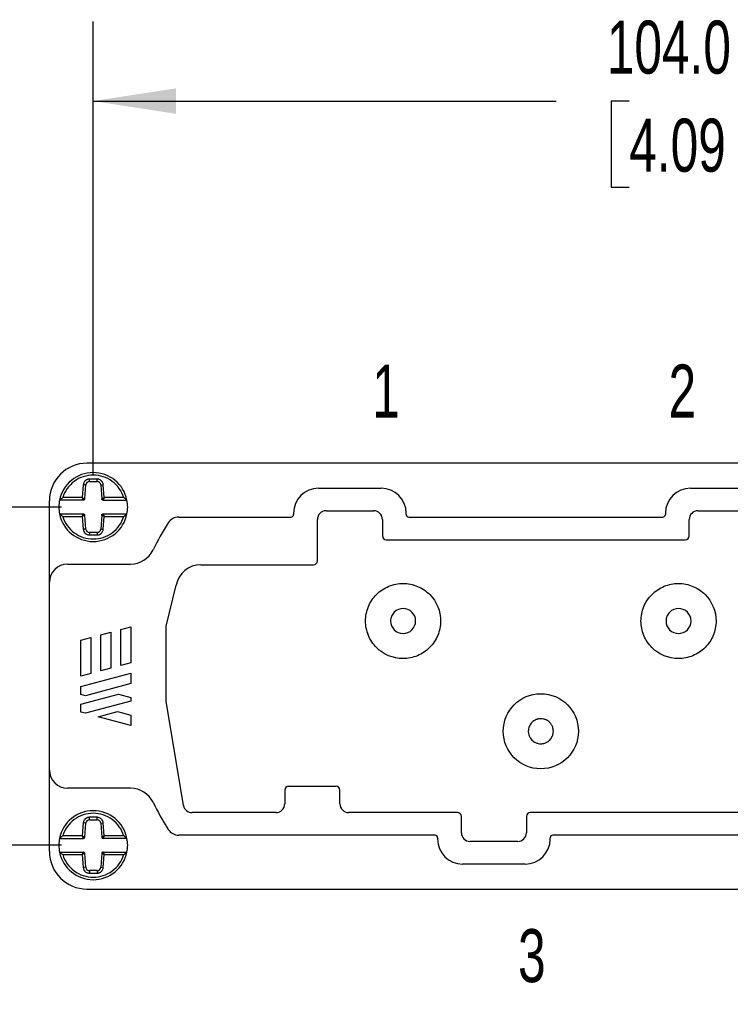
# Model space of a CAD drawing. Header units: millimetres. Extents: x 13 to 546, y 13 to 419.
# Tile 3 of 10: x 97 to 154, y 123 to 202. Entities that reach past the tile are written whole.
import ezdxf

# ---------------------------------------------------------------- set-up
doc = ezdxf.new("R2010")
doc.units = ezdxf.units.MM
doc.header["$LTSCALE"] = 2
doc.linetypes.add('SLD-Solid', pattern=[0])
doc.layers.add('DIMENSIONS', color=140, linetype='SLD-Solid', lineweight=25)
doc.layers.add('TEXT', color=140, linetype='SLD-Solid', lineweight=25)
doc.styles.add('SLDTEXTSTYLE0', font='TXT', dxfattribs={"width": 0.7})
doc.dimstyles.new('SLDDIMSTYLE0', dxfattribs={"dimtxt": 4.316016, "dimasz": 6.604, "dimexe": 0, "dimexo": 0.0625, "dimgap": 1.079004, "dimtad": 0, "dimtih": 1, "dimtoh": 1, "dimrnd": 1e-09, "dimzin": 4, "dimdsep": 46, "dimtxsty": 'SLDTEXTSTYLE0', "dimsah": 1, "dimcen": 0.09, "dimadec": 0, "dimazin": 1, "dimtfac": 1, "dimtofl": 0, "dimtmove": 0, "dimatfit": 3, "dimfxl": 0, "dimfrac": 2, "dimtolj": 1, "dimtzin": 12, "dimarcsym": 0})
doc.dimstyles.new('SLDDIMSTYLE1', dxfattribs={"dimtxt": 4.316016, "dimasz": 6.604, "dimexe": 0, "dimexo": 0.0625, "dimgap": 1.079004, "dimtad": 0, "dimtih": 1, "dimtoh": 1, "dimrnd": 1e-09, "dimzin": 4, "dimdsep": 46, "dimtxsty": 'SLDTEXTSTYLE0', "dimsah": 1, "dimcen": 0.09, "dimadec": 0, "dimazin": 1, "dimtfac": 1, "dimtmove": 0, "dimatfit": 0, "dimfxl": 0, "dimfrac": 2, "dimtolj": 1, "dimtzin": 12, "dimarcsym": 0})

# ---------------------------------------------------------------- blocks, each defined once
blk = doc.blocks.new('_D')
at = {"layer": 'DIMENSIONS'}
for p, q in [((103.003, 165.405), (103.003, 201.624)), ((207.003, 165.405), (207.003, 201.624)), ((103.003, 195.274), (139.971, 195.274)), ((145.819, 195.274), (144.37, 195.274)), ((144.37, 195.274), (144.37, 188.415)), ((158.645, 195.274), (160.094, 195.274)), ((160.094, 195.274), (160.094, 188.415)), ((207.003, 195.274), (164.492, 195.274)), ((144.37, 188.415), (145.819, 188.415)), ((160.094, 188.415), (158.645, 188.415))]:
    blk.add_line(p, q, dxfattribs=at)
for points in [[(103.003, 195.274), (109.607, 194.258), (109.607, 196.29)], [(207.003, 195.274), (200.399, 196.29), (200.399, 194.258)]]:
    blk.add_solid(points, dxfattribs=at)
at = {"layer": 'DIMENSIONS', "char_height": 4.2333, "attachment_point": 1, "style": 'SLDTEXTSTYLE0'}
for s, insert in [('104.0', (144.024, 201.698)), ('4.09', (145.819, 193.872))]:
    blk.add_mtext(s, dxfattribs=dict(at, insert=insert))
blk = doc.blocks.new('_D_1')
at = {"layer": 'DIMENSIONS'}
for p, q in [((79.503, 162.865), (79.503, 175.565)), ((100.463, 162.865), (73.153, 162.865)), ((73.091, 150.039), (71.641, 150.039)), ((71.641, 150.039), (71.641, 143.18)), ((85.916, 150.039), (87.365, 150.039)), ((87.365, 150.039), (87.365, 143.18)), ((71.641, 143.18), (73.091, 143.18)), ((87.365, 143.18), (85.916, 143.18)), ((100.463, 135.865), (73.153, 135.865)), ((79.503, 135.865), (79.503, 123.165))]:
    blk.add_line(p, q, dxfattribs=at)
for points in [[(79.503, 162.865), (80.519, 169.469), (78.487, 169.469)], [(79.503, 135.865), (78.487, 129.261), (80.519, 129.261)]]:
    blk.add_solid(points, dxfattribs=at)
at = {"layer": 'DIMENSIONS', "char_height": 4.2333, "attachment_point": 1, "style": 'SLDTEXTSTYLE0'}
for s, insert in [('27.0', (73.091, 156.462)), ('1.06', (73.091, 148.637))]:
    blk.add_mtext(s, dxfattribs=dict(at, insert=insert))

msp = doc.modelspace()

# ---------------------------------------------------------------- linework, layer by layer
for p, q in [((207.503, 166.365), (102.503, 166.365)), ((103.307, 165.096), (102.7, 165.096)), ((102.7, 164.896), (102.7, 165.096)), ((103.307, 164.896), (103.307, 165.096)), ((102.208, 164.641), (102.127, 163.615)), ((102.407, 164.625), (102.208, 164.641)), ((102.32, 163.507), (102.407, 164.625)), ((102.7, 164.896), (103.307, 164.896)), ((103.6, 164.625), (103.799, 164.641)), ((103.6, 164.625), (103.687, 163.507)), ((103.88, 163.615), (103.799, 164.641)), ((121.003, 164.365), (126.003, 164.365)), ((150.703, 164.365), (159.303, 164.365)), ((102.127, 163.615), (100.566, 163.615)), ((105.441, 163.615), (103.88, 163.615)), ((99.503, 156.865), (99.503, 163.365)), ((102.218, 163.415), (100.309, 163.415)), ((103.789, 163.415), (105.698, 163.415)), ((100.309, 162.315), (102.218, 162.315)), ((100.566, 162.115), (102.127, 162.115)), ((102.127, 162.115), (102.208, 161.088)), ((102.407, 161.104), (102.32, 162.222)), ((103.687, 162.222), (103.6, 161.104)), ((103.789, 162.315), (105.698, 162.315)), ((103.799, 161.088), (103.88, 162.115)), ((103.88, 162.115), (105.441, 162.115)), ((109.83, 162.065), (118.803, 162.065)), ((119.003, 162.365), (119.003, 162.265)), ((121.595, 162.563), (125.412, 162.563)), ((128.003, 162.265), (128.003, 162.369)), ((128.203, 162.065), (148.503, 162.065)), ((148.703, 162.369), (148.703, 162.265)), ((151.295, 162.563), (158.712, 162.563)), ((120.905, 158.565), (120.905, 161.873)), ((126.102, 161.873), (126.102, 160.565)), ((150.605, 160.565), (150.605, 161.873)), ((102.407, 161.104), (102.208, 161.088)), ((102.7, 160.834), (102.7, 160.634)), ((103.307, 160.834), (102.7, 160.834)), ((102.7, 160.634), (103.307, 160.634)), ((103.307, 160.834), (103.307, 160.634)), ((103.6, 161.104), (103.799, 161.088)), ((126.412, 160.254), (150.295, 160.254)), ((100.955, 158.316), (105.984, 158.316)), ((111.593, 158.254), (120.595, 158.254)), ((99.503, 141.865), (99.503, 156.865)), ((108.839, 153.365), (109.626, 156.618)), ((105.203, 153.088), (106.003, 153.303)), ((106.003, 153.303), (106.003, 150.43)), ((108.839, 147.365), (108.839, 153.365)), ((103.603, 152.66), (104.403, 152.874)), ((103.603, 149.787), (103.603, 152.66)), ((104.403, 152.874), (104.403, 150.001)), ((105.203, 150.215), (105.203, 153.088)), ((102.003, 152.231), (102.803, 152.445)), ((102.003, 149.358), (102.003, 152.231)), ((102.803, 152.445), (102.803, 149.572)), ((106.003, 150.43), (105.203, 150.215)), ((102.003, 148.53), (106.003, 149.602)), ((102.803, 149.572), (102.003, 149.358)), ((104.403, 150.001), (103.603, 149.787)), ((106.003, 149.602), (106.003, 148.773)), ((106.003, 148.773), (102.39, 147.805)), ((102.003, 147.909), (102.003, 148.53)), ((102.003, 147.119), (105.023, 147.928)), ((102.39, 147.805), (102.003, 147.909)), ((105.023, 147.928), (106.003, 147.665)), ((102.003, 146.498), (102.003, 147.119)), ((106.003, 147.363), (102.39, 146.395)), ((106.003, 147.665), (106.003, 147.363)), ((110.21, 139.03), (108.839, 147.365)), ((102.39, 146.395), (102.003, 146.498)), ((103.405, 146.123), (104.95, 146.537)), ((104.95, 146.537), (106.003, 146.255)), ((106.003, 146.255), (106.003, 145.427)), ((106.003, 145.427), (103.405, 146.123)), ((99.503, 135.365), (99.503, 141.865)), ((105.984, 140.413), (100.955, 140.413)), ((118.302, 140.265), (118.302, 139.173)), ((122.403, 140.566), (118.603, 140.566)), ((122.705, 139.173), (122.705, 140.265)), ((117.603, 138.475), (110.893, 138.475)), ((132.095, 138.475), (123.403, 138.475)), ((172.095, 138.475), (137.912, 138.475)), ((102.208, 137.641), (102.127, 136.615)), ((102.407, 137.625), (102.208, 137.641)), ((102.32, 136.507), (102.407, 137.625)), ((103.307, 138.096), (102.7, 138.096)), ((102.7, 137.896), (102.7, 138.096)), ((102.7, 137.896), (103.307, 137.896)), ((103.307, 137.896), (103.307, 138.096)), ((103.6, 137.625), (103.799, 137.641)), ((103.6, 137.625), (103.687, 136.507)), ((103.88, 136.615), (103.799, 137.641)), ((132.405, 136.856), (132.405, 138.165)), ((137.602, 138.165), (137.602, 136.856)), ((100.309, 136.415), (102.218, 136.415)), ((102.127, 136.615), (100.566, 136.615)), ((105.698, 136.415), (103.789, 136.415)), ((105.441, 136.615), (103.88, 136.615)), ((130.303, 136.665), (109.83, 136.665)), ((130.503, 136.465), (130.503, 136.365)), ((136.912, 136.166), (133.095, 136.166)), ((139.503, 136.36), (139.503, 136.465)), ((170.303, 136.665), (139.703, 136.665)), ((100.309, 135.315), (102.218, 135.315)), ((102.407, 134.104), (102.32, 135.222)), ((103.687, 135.222), (103.6, 134.104)), ((103.789, 135.315), (105.698, 135.315)), ((100.566, 135.115), (102.127, 135.115)), ((102.127, 135.115), (102.208, 134.088)), ((103.799, 134.088), (103.88, 135.115)), ((103.88, 135.115), (105.441, 135.115)), ((102.407, 134.104), (102.208, 134.088)), ((103.307, 133.834), (102.7, 133.834)), ((102.7, 133.834), (102.7, 133.634)), ((103.307, 133.834), (103.307, 133.634)), ((103.6, 134.104), (103.799, 134.088)), ((137.503, 134.365), (132.503, 134.365)), ((102.7, 133.634), (103.307, 133.634)), ((102.503, 132.365), (207.503, 132.365))]:
    msp.add_line(p, q)
msp.add_circle((138.753, 144.965), 3)
for centre, radius, start, end in [((102.503, 163.365), 3, 90, 180), ((103.003, 162.865), 2.75, 11.53696, 168.46304), ((121.003, 162.365), 2, 90, 180), ((126.003, 162.365), 2, 0.125, 90), ((150.703, 162.365), 2, 90, 179.875), ((103.003, 162.865), 2.75, 168.46304, 191.53696), ((103.003, 162.865), 2.75, 348.46304, 11.53696), ((103.003, 162.865), 2.75, 191.53696, 348.46304), ((109.83, 161.065), 1, 90, 147.79148), ((118.803, 162.265), 0.2, 270, 0), ((121.595, 161.873), 0.69, 90, 180), ((125.412, 161.873), 0.69, 0, 90), ((128.203, 162.265), 0.2, 180, 270), ((148.503, 162.265), 0.2, 270, 0), ((151.295, 161.873), 0.69, 90, 180), ((128.403, 149.365), 22.951, 147.79148, 153.96608), ((126.412, 160.565), 0.31, 180, 270), ((150.295, 160.565), 0.31, 270, 0), ((105.984, 160.316), 2, 270, 333.96608), ((100.955, 156.865), 1.451, 90, 180), ((111.593, 156.254), 2, 90, 169.51299), ((120.595, 158.565), 0.31, 270, 0), ((100.955, 141.865), 1.451, 180, 270), ((105.984, 138.413), 2, 26.03392, 90), ((118.603, 140.265), 0.302, 90, 180), ((122.403, 140.265), 0.302, 0, 90), ((128.403, 149.365), 22.951, 206.03392, 212.20852), ((117.603, 139.173), 0.698, 270, 0), ((123.403, 139.173), 0.698, 180, 270), ((103.003, 135.865), 2.75, 11.53696, 168.46304), ((110.893, 139.173), 0.698, 191.82739, 270), ((132.095, 138.165), 0.31, 0, 90), ((137.912, 138.165), 0.31, 90, 180), ((109.83, 137.665), 1, 212.20852, 270), ((133.095, 136.856), 0.69, 180, 270), ((136.912, 136.856), 0.69, 270, 0), ((103.003, 135.865), 2.75, 168.46304, 191.53696), ((103.003, 135.865), 2.75, 348.46304, 11.53696), ((130.303, 136.465), 0.2, 0, 90), ((132.503, 136.365), 2, 180, 270), ((137.503, 136.365), 2, 270, 359.875), ((139.703, 136.465), 0.2, 90, 180), ((102.503, 135.365), 3, 180, 270), ((103.003, 135.865), 2.75, 191.53696, 348.46304)]:
    msp.add_arc(centre, radius, start, end)
for points, knots in [([(105.441, 163.615), (105.28, 164.136), (104.957, 164.592), (104.08, 165.24), (103.549, 165.415), (102.458, 165.415), (101.927, 165.24), (101.05, 164.592), (100.727, 164.136), (100.566, 163.615)], [0, 0, 0, 0, 0.25, 0.25, 0.5, 0.5, 0.75, 0.75, 1, 1, 1, 1]), ([(102.7, 165.096), (102.679, 165.095), (102.637, 165.093), (102.576, 165.081), (102.518, 165.062), (102.463, 165.036), (102.411, 165.004), (102.363, 164.966), (102.307, 164.907), (102.256, 164.827), (102.22, 164.731), (102.212, 164.67), (102.208, 164.641)], [0, 0, 0, 0, 0.085568, 0.169639, 0.25273, 0.335233, 0.417439, 0.499574, 0.585033, 0.749319, 0.879257, 1, 1, 1, 1]), ([(103.799, 164.641), (103.797, 164.662), (103.792, 164.703), (103.775, 164.763), (103.751, 164.82), (103.721, 164.873), (103.685, 164.921), (103.643, 164.966), (103.58, 165.018), (103.497, 165.062), (103.398, 165.091), (103.337, 165.094), (103.307, 165.096)], [0, 0, 0, 0, 0.085568, 0.169639, 0.25273, 0.335233, 0.417439, 0.499574, 0.585033, 0.749319, 0.879257, 1, 1, 1, 1]), ([(100.566, 163.615), (100.549, 163.602), (100.517, 163.578), (100.473, 163.544), (100.436, 163.515), (100.394, 163.483), (100.352, 163.449), (100.316, 163.42), (100.311, 163.416), (100.309, 163.415)], [0, 0, 0, 0, 0.154048, 0.288759, 0.40425, 0.500703, 0.696417, 0.859126, 1, 1, 1, 1]), ([(102.127, 163.615), (102.14, 163.608), (102.164, 163.594), (102.196, 163.576), (102.223, 163.561), (102.243, 163.549), (102.274, 163.532), (102.31, 163.512), (102.317, 163.509), (102.32, 163.507)], [0, 0, 0, 0, 0.132437, 0.248576, 0.348425, 0.432009, 0.499375, 0.758727, 1, 1, 1, 1]), ([(102.218, 163.415), (102.217, 163.415), (102.217, 163.417), (102.212, 163.428), (102.205, 163.445), (102.192, 163.474), (102.166, 163.529), (102.142, 163.583), (102.127, 163.615)], [0, 0, 0, 0, 0.1138664, 0.2286352, 0.344958, 0.4634608, 0.681885, 1, 1, 1, 1]), ([(102.32, 163.507), (102.319, 163.494), (102.315, 163.482), (102.304, 163.459), (102.296, 163.449), (102.277, 163.432), (102.266, 163.426), (102.243, 163.417), (102.23, 163.415), (102.218, 163.415)], [0, 0, 0, 0, 0.25, 0.25, 0.5, 0.5, 0.75, 0.75, 1, 1, 1, 1]), ([(103.687, 163.507), (103.688, 163.507), (103.69, 163.508), (103.701, 163.515), (103.721, 163.525), (103.751, 163.542), (103.803, 163.572), (103.851, 163.599), (103.88, 163.615)], [0, 0, 0, 0, 0.119417, 0.24254, 0.370234, 0.503277, 0.701386, 1, 1, 1, 1]), ([(103.789, 163.415), (103.777, 163.415), (103.764, 163.417), (103.741, 163.426), (103.73, 163.432), (103.711, 163.449), (103.703, 163.459), (103.692, 163.482), (103.688, 163.494), (103.687, 163.507)], [0, 0, 0, 0, 0.25, 0.25, 0.5, 0.5, 0.75, 0.75, 1, 1, 1, 1]), ([(103.88, 163.615), (103.873, 163.601), (103.861, 163.574), (103.845, 163.538), (103.831, 163.509), (103.821, 163.486), (103.807, 163.456), (103.793, 163.423), (103.79, 163.417), (103.789, 163.415)], [0, 0, 0, 0, 0.140152, 0.264103, 0.371876, 0.463523, 0.539132, 0.772657, 1, 1, 1, 1]), ([(105.698, 163.415), (105.697, 163.415), (105.695, 163.416), (105.683, 163.426), (105.664, 163.442), (105.636, 163.464), (105.594, 163.498), (105.529, 163.548), (105.473, 163.59), (105.441, 163.615)], [0, 0, 0, 0, 0.083104, 0.171932, 0.269643, 0.378625, 0.500609, 0.711984, 1, 1, 1, 1]), ([(100.309, 162.315), (100.31, 162.314), (100.311, 162.313), (100.324, 162.303), (100.343, 162.287), (100.371, 162.265), (100.412, 162.231), (100.478, 162.181), (100.534, 162.139), (100.566, 162.115)], [0, 0, 0, 0, 0.0831042, 0.171932, 0.2696425, 0.3786252, 0.5006088, 0.7119837, 1, 1, 1, 1]), ([(100.566, 162.115), (100.727, 161.593), (101.05, 161.137), (101.927, 160.489), (102.458, 160.315), (103.549, 160.315), (104.08, 160.489), (104.957, 161.137), (105.28, 161.593), (105.441, 162.115)], [0, 0, 0, 0, 0.25, 0.25, 0.5, 0.5, 0.75, 0.75, 1, 1, 1, 1]), ([(102.127, 162.115), (102.134, 162.129), (102.146, 162.155), (102.162, 162.191), (102.176, 162.22), (102.186, 162.243), (102.2, 162.273), (102.214, 162.306), (102.216, 162.312), (102.218, 162.315)], [0, 0, 0, 0, 0.140155, 0.264106, 0.37188, 0.463526, 0.539133, 0.772657, 1, 1, 1, 1]), ([(102.32, 162.222), (102.319, 162.222), (102.317, 162.221), (102.305, 162.214), (102.286, 162.204), (102.256, 162.187), (102.204, 162.157), (102.156, 162.131), (102.127, 162.115)], [0, 0, 0, 0, 0.119417, 0.24254, 0.370234, 0.503277, 0.701386, 1, 1, 1, 1]), ([(102.218, 162.315), (102.23, 162.315), (102.243, 162.312), (102.266, 162.303), (102.277, 162.297), (102.296, 162.28), (102.304, 162.27), (102.315, 162.247), (102.319, 162.235), (102.32, 162.222)], [0, 0, 0, 0, 0.25, 0.25, 0.5, 0.5, 0.75, 0.75, 1, 1, 1, 1]), ([(103.687, 162.222), (103.688, 162.235), (103.692, 162.247), (103.703, 162.27), (103.711, 162.28), (103.73, 162.297), (103.741, 162.303), (103.764, 162.312), (103.777, 162.315), (103.789, 162.315)], [0, 0, 0, 0, 0.25, 0.25, 0.5, 0.5, 0.75, 0.75, 1, 1, 1, 1]), ([(103.88, 162.115), (103.867, 162.122), (103.843, 162.135), (103.811, 162.153), (103.784, 162.168), (103.764, 162.18), (103.733, 162.197), (103.697, 162.217), (103.69, 162.221), (103.687, 162.222)], [0, 0, 0, 0, 0.1324368, 0.2485758, 0.3484254, 0.4320086, 0.4993747, 0.7587271, 1, 1, 1, 1]), ([(103.789, 162.315), (103.79, 162.314), (103.79, 162.313), (103.795, 162.302), (103.802, 162.285), (103.815, 162.255), (103.841, 162.201), (103.865, 162.147), (103.88, 162.115)], [0, 0, 0, 0, 0.113867, 0.228635, 0.344957, 0.463459, 0.681882, 1, 1, 1, 1]), ([(105.441, 162.115), (105.458, 162.127), (105.49, 162.152), (105.534, 162.185), (105.571, 162.214), (105.613, 162.246), (105.654, 162.28), (105.691, 162.309), (105.696, 162.313), (105.698, 162.315)], [0, 0, 0, 0, 0.154048, 0.288759, 0.40425, 0.500703, 0.696417, 0.859126, 1, 1, 1, 1]), ([(102.208, 161.088), (102.21, 161.068), (102.215, 161.026), (102.232, 160.966), (102.256, 160.91), (102.286, 160.857), (102.322, 160.808), (102.364, 160.763), (102.427, 160.711), (102.51, 160.667), (102.609, 160.638), (102.67, 160.635), (102.7, 160.634)], [0, 0, 0, 0, 0.085568, 0.169639, 0.25273, 0.335233, 0.417439, 0.499574, 0.585033, 0.749319, 0.879257, 1, 1, 1, 1]), ([(103.307, 160.634), (103.328, 160.634), (103.37, 160.636), (103.431, 160.648), (103.489, 160.667), (103.544, 160.693), (103.596, 160.725), (103.644, 160.763), (103.7, 160.823), (103.751, 160.902), (103.787, 160.998), (103.795, 161.059), (103.799, 161.088)], [0, 0, 0, 0, 0.0855677, 0.1696386, 0.25273, 0.335233, 0.4174395, 0.4995737, 0.5850332, 0.7493191, 0.8792574, 1, 1, 1, 1]), ([(127.746, 150.765), (128.141, 150.763), (128.537, 150.844), (129.262, 151.145), (129.594, 151.366), (130.149, 151.917), (130.37, 152.25), (130.669, 152.976), (130.75, 153.368), (130.756, 154.543), (130.434, 155.319), (129.602, 156.16), (129.266, 156.384), (128.541, 156.684), (128.15, 156.763), (127.365, 156.766), (126.971, 156.686), (126.247, 156.386), (125.914, 156.167), (125.355, 155.611), (125.132, 155.275), (124.833, 154.548), (124.755, 154.157), (124.752, 153.375), (124.832, 152.984), (125.133, 152.259), (125.354, 151.925), (126.18, 151.089), (126.957, 150.769), (127.746, 150.765)], [0, 0, 0, 0, 0.0625, 0.0625, 0.125, 0.125, 0.1875, 0.1875, 0.25, 0.25, 0.375, 0.375, 0.4375, 0.4375, 0.5, 0.5, 0.5625, 0.5625, 0.625, 0.625, 0.6875, 0.6875, 0.75, 0.75, 0.8125, 0.8125, 0.875, 0.875, 1, 1, 1, 1]), ([(149.746, 150.765), (150.141, 150.763), (150.537, 150.844), (151.262, 151.145), (151.594, 151.366), (152.149, 151.917), (152.37, 152.25), (152.669, 152.976), (152.75, 153.368), (152.756, 154.543), (152.434, 155.319), (151.602, 156.16), (151.266, 156.384), (150.541, 156.684), (150.15, 156.763), (149.365, 156.766), (148.971, 156.686), (148.247, 156.386), (147.914, 156.167), (147.355, 155.611), (147.132, 155.275), (146.833, 154.548), (146.755, 154.157), (146.752, 153.375), (146.832, 152.984), (147.133, 152.259), (147.354, 151.925), (148.18, 151.089), (148.957, 150.769), (149.746, 150.765)], [0, 0, 0, 0, 0.0625, 0.0625, 0.125, 0.125, 0.1875, 0.1875, 0.25, 0.25, 0.375, 0.375, 0.4375, 0.4375, 0.5, 0.5, 0.5625, 0.5625, 0.625, 0.625, 0.6875, 0.6875, 0.75, 0.75, 0.8125, 0.8125, 0.875, 0.875, 1, 1, 1, 1]), ([(127.751, 152.765), (127.487, 152.766), (127.228, 152.873), (126.861, 153.244), (126.752, 153.504), (126.753, 153.895), (126.779, 154.026), (126.879, 154.268), (126.953, 154.38), (127.233, 154.658), (127.492, 154.766), (128.016, 154.764), (128.277, 154.657), (128.647, 154.283), (128.754, 154.024), (128.751, 153.502), (128.644, 153.241), (128.274, 152.873), (128.014, 152.763), (127.751, 152.765)], [0, 0, 0, 0, 0.125, 0.125, 0.25, 0.25, 0.3125, 0.3125, 0.375, 0.375, 0.5, 0.5, 0.625, 0.625, 0.75, 0.75, 0.875, 0.875, 1, 1, 1, 1]), ([(149.751, 152.765), (149.487, 152.766), (149.228, 152.873), (148.861, 153.244), (148.752, 153.504), (148.753, 153.895), (148.779, 154.026), (148.879, 154.268), (148.953, 154.38), (149.233, 154.658), (149.492, 154.766), (150.016, 154.764), (150.277, 154.657), (150.647, 154.283), (150.754, 154.024), (150.751, 153.502), (150.644, 153.241), (150.274, 152.873), (150.014, 152.763), (149.751, 152.765)], [0, 0, 0, 0, 0.125, 0.125, 0.25, 0.25, 0.3125, 0.3125, 0.375, 0.375, 0.5, 0.5, 0.625, 0.625, 0.75, 0.75, 0.875, 0.875, 1, 1, 1, 1]), ([(137.753, 144.965), (137.754, 145.095), (137.805, 145.357), (137.993, 145.637), (138.2, 145.806), (138.35, 145.884), (138.474, 145.926), (138.596, 145.956), (138.762, 145.971), (138.933, 145.953), (139.073, 145.914), (139.249, 145.844), (139.411, 145.731), (139.54, 145.586), (139.628, 145.46), (139.723, 145.257), (139.765, 145), (139.742, 144.785), (139.703, 144.645), (139.633, 144.469), (139.52, 144.307), (139.375, 144.178), (139.249, 144.09), (139.046, 143.995), (138.789, 143.953), (138.574, 143.976), (138.434, 144.015), (138.258, 144.085), (138.072, 144.215), (137.933, 144.385), (137.865, 144.502), (137.81, 144.622), (137.774, 144.746), (137.756, 144.87), (137.753, 144.933), (137.753, 144.965)], [0, 0, 0, 0, 0.0622721, 0.1245442, 0.1570415, 0.1896244, 0.2046966, 0.2196546, 0.2497357, 0.2839833, 0.3011486, 0.3191911, 0.3747227, 0.3933847, 0.4118812, 0.4484546, 0.499757, 0.5340046, 0.5511699, 0.5692124, 0.624744, 0.643406, 0.6619025, 0.6984759, 0.7497783, 0.7840259, 0.8011912, 0.8192337, 0.8747653, 0.9072626, 0.9234785, 0.9398879, 0.9699063, 0.9848802, 1, 1, 1, 1]), ([(105.441, 136.615), (105.28, 137.136), (104.957, 137.592), (104.08, 138.24), (103.549, 138.415), (102.458, 138.415), (101.927, 138.24), (101.05, 137.592), (100.727, 137.136), (100.566, 136.615)], [0, 0, 0, 0, 0.25, 0.25, 0.5, 0.5, 0.75, 0.75, 1, 1, 1, 1]), ([(102.7, 138.096), (102.679, 138.095), (102.637, 138.093), (102.576, 138.081), (102.517, 138.062), (102.462, 138.036), (102.411, 138.004), (102.364, 137.966), (102.307, 137.907), (102.254, 137.824), (102.218, 137.726), (102.211, 137.665), (102.208, 137.641)], [0, 0, 0, 0, 0.085954, 0.1703, 0.253582, 0.336211, 0.418494, 0.500668, 0.580233, 0.750278, 0.899314, 1, 1, 1, 1]), ([(103.799, 137.641), (103.797, 137.662), (103.792, 137.703), (103.775, 137.763), (103.751, 137.82), (103.721, 137.873), (103.685, 137.922), (103.644, 137.966), (103.58, 138.017), (103.493, 138.064), (103.393, 138.092), (103.332, 138.095), (103.307, 138.096)], [0, 0, 0, 0, 0.085954, 0.1703, 0.253582, 0.336211, 0.418494, 0.500668, 0.580233, 0.750278, 0.899314, 1, 1, 1, 1]), ([(100.566, 136.615), (100.549, 136.602), (100.517, 136.578), (100.473, 136.544), (100.436, 136.515), (100.394, 136.483), (100.352, 136.449), (100.316, 136.42), (100.311, 136.416), (100.309, 136.415)], [0, 0, 0, 0, 0.154048, 0.288759, 0.40425, 0.500703, 0.696417, 0.859126, 1, 1, 1, 1]), ([(102.127, 136.615), (102.14, 136.608), (102.164, 136.594), (102.196, 136.576), (102.223, 136.561), (102.243, 136.549), (102.274, 136.532), (102.31, 136.512), (102.317, 136.509), (102.32, 136.507)], [0, 0, 0, 0, 0.132437, 0.248576, 0.348425, 0.432009, 0.499375, 0.758727, 1, 1, 1, 1]), ([(102.218, 136.415), (102.217, 136.415), (102.217, 136.417), (102.211, 136.429), (102.202, 136.448), (102.188, 136.481), (102.163, 136.536), (102.14, 136.586), (102.127, 136.615)], [0, 0, 0, 0, 0.1177384, 0.2396266, 0.3664783, 0.4990154, 0.7148284, 1, 1, 1, 1]), ([(102.218, 136.415), (102.24, 136.415), (102.267, 136.423), (102.306, 136.458), (102.318, 136.484), (102.32, 136.507)], [0, 0, 0, 0, 0.5, 0.5, 1, 1, 1, 1]), ([(103.687, 136.507), (103.688, 136.507), (103.689, 136.508), (103.7, 136.513), (103.716, 136.52), (103.742, 136.534), (103.792, 136.566), (103.845, 136.596), (103.88, 136.615)], [0, 0, 0, 0, 0.118532, 0.232299, 0.341903, 0.44802, 0.648535, 1, 1, 1, 1]), ([(103.687, 136.507), (103.689, 136.484), (103.701, 136.458), (103.74, 136.423), (103.766, 136.415), (103.789, 136.415)], [0, 0, 0, 0, 0.5, 0.5, 1, 1, 1, 1]), ([(103.88, 136.615), (103.873, 136.601), (103.861, 136.574), (103.845, 136.538), (103.831, 136.509), (103.821, 136.486), (103.807, 136.456), (103.793, 136.423), (103.79, 136.417), (103.789, 136.415)], [0, 0, 0, 0, 0.140172, 0.264135, 0.371917, 0.463565, 0.53917, 0.772668, 1, 1, 1, 1]), ([(105.698, 136.415), (105.697, 136.415), (105.695, 136.416), (105.683, 136.426), (105.664, 136.442), (105.636, 136.464), (105.594, 136.498), (105.529, 136.548), (105.473, 136.59), (105.441, 136.615)], [0, 0, 0, 0, 0.083104, 0.171932, 0.269643, 0.378625, 0.500609, 0.711984, 1, 1, 1, 1]), ([(100.309, 135.315), (100.31, 135.314), (100.311, 135.313), (100.324, 135.303), (100.343, 135.287), (100.371, 135.265), (100.412, 135.231), (100.478, 135.181), (100.534, 135.139), (100.566, 135.115)], [0, 0, 0, 0, 0.083104, 0.171932, 0.269643, 0.378625, 0.500609, 0.711984, 1, 1, 1, 1]), ([(102.127, 135.115), (102.134, 135.129), (102.146, 135.155), (102.162, 135.191), (102.176, 135.22), (102.186, 135.243), (102.2, 135.273), (102.214, 135.306), (102.216, 135.312), (102.218, 135.315)], [0, 0, 0, 0, 0.14017, 0.264132, 0.371913, 0.463562, 0.539168, 0.772668, 1, 1, 1, 1]), ([(102.32, 135.222), (102.319, 135.222), (102.317, 135.221), (102.307, 135.217), (102.291, 135.209), (102.265, 135.195), (102.215, 135.163), (102.162, 135.133), (102.127, 135.115)], [0, 0, 0, 0, 0.118532, 0.232299, 0.341903, 0.44802, 0.648535, 1, 1, 1, 1]), ([(102.32, 135.222), (102.318, 135.245), (102.306, 135.271), (102.267, 135.306), (102.24, 135.315), (102.218, 135.315)], [0, 0, 0, 0, 0.5, 0.5, 1, 1, 1, 1]), ([(103.789, 135.315), (103.766, 135.315), (103.74, 135.306), (103.701, 135.271), (103.689, 135.245), (103.687, 135.222)], [0, 0, 0, 0, 0.5, 0.5, 1, 1, 1, 1]), ([(103.88, 135.115), (103.867, 135.122), (103.843, 135.135), (103.811, 135.153), (103.784, 135.168), (103.764, 135.18), (103.733, 135.197), (103.697, 135.217), (103.69, 135.221), (103.687, 135.222)], [0, 0, 0, 0, 0.132437, 0.248576, 0.348425, 0.432009, 0.499375, 0.758727, 1, 1, 1, 1]), ([(103.789, 135.315), (103.79, 135.314), (103.79, 135.312), (103.796, 135.3), (103.804, 135.281), (103.819, 135.248), (103.844, 135.194), (103.867, 135.143), (103.88, 135.115)], [0, 0, 0, 0, 0.117738, 0.239627, 0.366478, 0.499015, 0.714828, 1, 1, 1, 1]), ([(105.441, 135.115), (105.458, 135.127), (105.49, 135.152), (105.534, 135.185), (105.571, 135.214), (105.613, 135.246), (105.654, 135.28), (105.691, 135.309), (105.696, 135.313), (105.698, 135.315)], [0, 0, 0, 0, 0.154048, 0.288759, 0.40425, 0.500703, 0.696417, 0.859126, 1, 1, 1, 1]), ([(100.566, 135.115), (100.727, 134.593), (101.05, 134.137), (101.927, 133.489), (102.458, 133.315), (103.549, 133.315), (104.08, 133.489), (104.957, 134.137), (105.28, 134.593), (105.441, 135.115)], [0, 0, 0, 0, 0.25, 0.25, 0.5, 0.5, 0.75, 0.75, 1, 1, 1, 1]), ([(102.208, 134.088), (102.21, 134.067), (102.215, 134.026), (102.232, 133.966), (102.256, 133.909), (102.286, 133.856), (102.322, 133.807), (102.363, 133.763), (102.427, 133.712), (102.513, 133.665), (102.614, 133.637), (102.675, 133.635), (102.7, 133.634)], [0, 0, 0, 0, 0.085954, 0.1703, 0.253582, 0.336211, 0.418494, 0.500668, 0.580233, 0.750278, 0.899314, 1, 1, 1, 1]), ([(103.307, 133.634), (103.328, 133.634), (103.37, 133.636), (103.431, 133.648), (103.49, 133.667), (103.545, 133.693), (103.596, 133.726), (103.643, 133.763), (103.7, 133.822), (103.753, 133.905), (103.789, 134.003), (103.796, 134.064), (103.799, 134.088)], [0, 0, 0, 0, 0.0859538, 0.1703001, 0.2535816, 0.3362105, 0.4184945, 0.5006675, 0.5802329, 0.7502781, 0.8993142, 1, 1, 1, 1])]:
    msp.add_open_spline(points, degree=3, knots=knots)
for points in [[(102.7, 164.896), (102.547, 164.896), (102.419, 164.778), (102.407, 164.625)], [(103.6, 164.625), (103.588, 164.777), (103.46, 164.896), (103.307, 164.896)], [(102.407, 161.104), (102.419, 160.952), (102.546, 160.834), (102.7, 160.834)], [(103.307, 160.834), (103.46, 160.834), (103.588, 160.951), (103.6, 161.104)], [(102.7, 137.896), (102.546, 137.896), (102.419, 137.777), (102.407, 137.625)], [(103.6, 137.625), (103.588, 137.778), (103.46, 137.896), (103.307, 137.896)], [(102.407, 134.104), (102.419, 133.951), (102.547, 133.834), (102.7, 133.834)], [(103.307, 133.834), (103.46, 133.834), (103.588, 133.952), (103.6, 134.104)]]:
    msp.add_open_spline(points, degree=3)

# ---------------------------------------------------------------- texts
at = {"layer": 'TEXT', "char_height": 4.233, "attachment_point": 2, "style": 'SLDTEXTSTYLE0'}
for s, insert in [('1', (126.392, 174.243)), ('2', (150.058, 174.243)), ('3', (138.037, 129.165))]:
    msp.add_mtext(s, dxfattribs=dict(at, insert=insert))

# ---------------------------------------------------------------- dimensions: what is measured, and where the dimension line sits
at = {"layer": 'DIMENSIONS'}
dim = msp.add_linear_dim(base=(207.003, 195.274), p1=(103.003, 162.865), p2=(207.003, 162.865), dimstyle='SLDDIMSTYLE0', dxfattribs=at)
dim.commit()
dim.dimension.update_dxf_attribs({"geometry": '_D', "text_midpoint": (152.232, 195.274), "dimtype": 160})
dim = msp.add_linear_dim(base=(79.503, 135.865), p1=(103.003, 162.865), p2=(103.003, 135.865), angle=90, dimstyle='SLDDIMSTYLE1', dxfattribs=at)
dim.commit()
dim.dimension.update_dxf_attribs({"geometry": '_D_1', "text_midpoint": (79.503, 150.039), "dimtype": 160})

doc.saveas('drawing.dxf')
